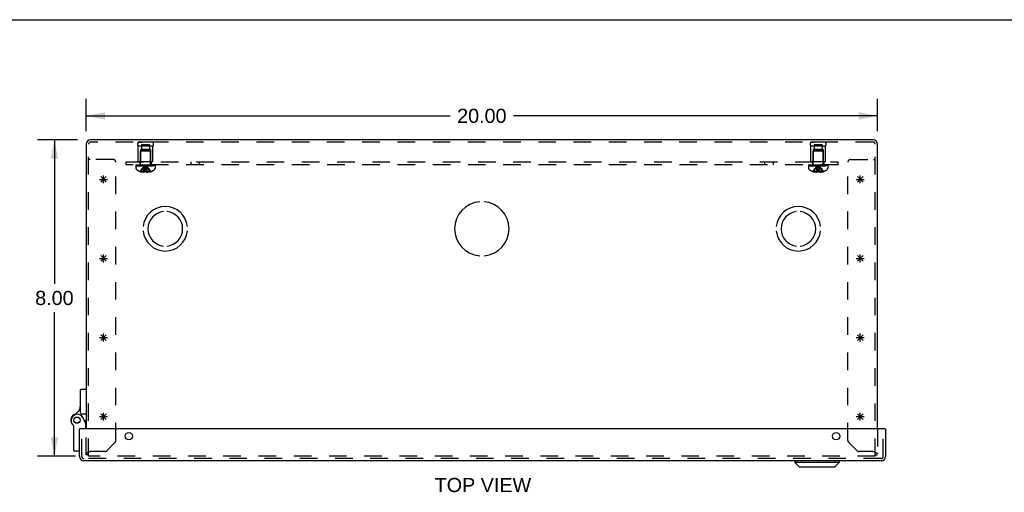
# Model space of a CAD drawing. Header units: inches. Extents: x 0 to 81, y 0 to 52.4.
# Tile 14 of 17: x 14.3 to 39.2, y 40.4 to 52.4. Entities that reach past the tile are written whole.
import ezdxf

# ---------------------------------------------------------------- set-up
doc = ezdxf.new("R2010")
doc.units = ezdxf.units.IN
doc.header["$LTSCALE"] = 4.452381
doc.header["$MEASUREMENT"] = 0
doc.linetypes.add('HIDDEN', pattern=[0.2, 0.1, -0.1])
doc.layers.get('0').update_dxf_attribs({"linetype": 'CONTINUOUS'})
for name, color, linetype in [('DEFAULT_2', 8, 'HIDDEN'), ('DIMENSIONS', 7, 'CONTINUOUS'), ('DOOR_ASSEMBLY', 7, 'CONTINUOUS'), ('OPEN', 7, 'CONTINUOUS'), ('SPOTWELDS', 7, 'CONTINUOUS'), ('SUBPANEL', 7, 'CONTINUOUS')]:
    doc.layers.add(name, color=color, linetype=linetype)
doc.styles.get("Standard").update_dxf_attribs({"font": 'arial.ttf'})
doc.dimstyles.new('DIMSTYLE_1', dxfattribs={"dimtxt": 0.357143, "dimasz": 0.47619, "dimexe": 0.09, "dimexo": 0.07, "dimgap": 0.0375, "dimtad": 0, "dimtih": 1, "dimtoh": 1, "dimzin": 4, "dimdsep": 46, "dimtxsty": 'Standard', "dimblk": '_FILLED', "dimblk1": '_FILLED', "dimblk2": '_FILLED', "dimcen": 0.09, "dimadec": 3, "dimazin": 1, "dimtfac": 1, "dimtdec": 3, "dimtofl": 0, "dimtmove": 0, "dimatfit": 3, "dimldrblk": '_FILLED', "dimfxl": 0, "dimtolj": 1, "dimtzin": 4, "dimarcsym": 0})

# ---------------------------------------------------------------- blocks, each defined once
blk = doc.blocks.new('_FILLED')
at = {"color": 0, "linetype": 'ByBlock'}
blk.add_solid([(0, 0), (-1, 0.2), (-1, -0.2)], dxfattribs=at)
blk = doc.blocks.new('*D1')
at = {"layer": 'DIMENSIONS', "color": 2, "linetype": 'Continuous'}
for p, q in [((15.97, 49.564), (15.97, 50.378)), ((35.97, 49.564), (35.97, 50.378)), ((15.97, 49.949), (25.167, 49.949)), ((35.97, 49.949), (26.773, 49.949))]:
    blk.add_line(p, q, dxfattribs=at)
at = {"layer": 'DIMENSIONS', "color": 2, "linetype": 'Continuous', "xscale": 0.4761904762, "yscale": 0.4761904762, "zscale": 0.4761904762, "rotation": 180}
blk.add_blockref('_FILLED', (15.97, 49.949), dxfattribs=at)
at = {"layer": 'DIMENSIONS', "color": 2, "linetype": 'Continuous', "xscale": 0.4761904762, "yscale": 0.4761904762, "zscale": 0.4761904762}
blk.add_blockref('_FILLED', (35.97, 49.949), dxfattribs=at)
at = {"layer": 'DIMENSIONS', "color": 2, "linetype": 'Continuous', "insert": (25.97, 50.128), "char_height": 0.3571, "width": 1.24801, "attachment_point": 2, "line_spacing_factor": 0.9}
blk.add_mtext('20.00', dxfattribs=at)
blk = doc.blocks.new('*D2')
at = {"layer": 'DIMENSIONS', "color": 2, "linetype": 'Continuous'}
for p, q in [((15.749, 49.343), (14.738, 49.343)), ((15.167, 49.343), (15.167, 45.7)), ((15.167, 41.343), (15.167, 44.986)), ((15.697, 41.343), (14.738, 41.343))]:
    blk.add_line(p, q, dxfattribs=at)
at = {"layer": 'DIMENSIONS', "color": 2, "linetype": 'Continuous', "xscale": 0.4761904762, "yscale": 0.4761904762, "zscale": 0.4761904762}
for p, rotation in [((15.167, 49.343), 90), ((15.167, 41.343), 270)]:
    blk.add_blockref('_FILLED', p, dxfattribs=dict(at, rotation=rotation))
at = {"layer": 'DIMENSIONS', "color": 2, "linetype": 'Continuous', "insert": (15.167, 45.522), "char_height": 0.3571, "width": 0.97053, "attachment_point": 2, "line_spacing_factor": 0.9}
blk.add_mtext('8.00', dxfattribs=at)

msp = doc.modelspace()

# ---------------------------------------------------------------- linework, layer by layer
at = {"color": 7, "linetype": 'Continuous'}
msp.add_line((0, 52.381), (80.952, 52.381), dxfattribs=at)
at = {"color": 3, "linetype": 'Continuous'}
for p, q in [((35.858, 49.343), (16.082, 49.343)), ((15.97, 49.231), (15.97, 42.034)), ((35.97, 42.034), (35.97, 49.231))]:
    msp.add_line(p, q, dxfattribs=at)
at = {"color": 40, "linetype": 'Continuous'}
for p, q in [((16.307, 42.343), (16.507, 42.343)), ((16.478, 42.272), (16.337, 42.414)), ((16.337, 42.272), (16.478, 42.414)), ((16.407, 42.243), (16.407, 42.443)), ((35.432, 42.343), (35.632, 42.343)), ((35.603, 42.272), (35.462, 42.414)), ((35.462, 42.272), (35.603, 42.414)), ((35.532, 42.243), (35.532, 42.443))]:
    msp.add_line(p, q, dxfattribs=at)
at = {"color": 3, "linetype": 'Continuous'}
for centre, start, end in [((16.082, 49.231), 90, 180), ((35.858, 49.231), 0, 90)]:
    msp.add_arc(centre, 0.112, start, end, dxfattribs=at)
at = {"layer": 'DEFAULT_2', "color": 8, "linetype": 'HIDDEN'}
for p, q in [((35.858, 49.283), (16.082, 49.283)), ((17.282, 49.283), (17.37, 49.283)), ((17.658, 49.283), (17.282, 49.283)), ((17.658, 49.283), (17.57, 49.283)), ((34.282, 49.283), (34.37, 49.283)), ((34.658, 49.283), (34.282, 49.283)), ((34.658, 49.283), (34.57, 49.283)), ((16.03, 41.343), (16.03, 49.231)), ((17.282, 48.783), (17.282, 49.183)), ((17.658, 49.183), (17.282, 49.183)), ((17.345, 49.095), (17.345, 48.783)), ((17.595, 49.095), (17.345, 49.095)), ((17.356, 49.063), (17.346, 49.053)), ((17.346, 48.725), (17.346, 49.053)), ((17.594, 49.053), (17.346, 49.053)), ((17.584, 49.063), (17.356, 49.063)), ((17.368, 49.22), (17.368, 49.095)), ((17.571, 49.22), (17.368, 49.22)), ((17.571, 49.22), (17.571, 49.095)), ((17.584, 49.063), (17.594, 49.053)), ((17.594, 48.725), (17.594, 49.053)), ((17.595, 49.095), (17.595, 48.783)), ((17.658, 48.783), (17.658, 49.183)), ((34.658, 49.183), (34.282, 49.183)), ((34.282, 48.783), (34.282, 49.183)), ((34.595, 49.095), (34.345, 49.095)), ((34.345, 49.095), (34.345, 48.783)), ((34.356, 49.063), (34.346, 49.053)), ((34.594, 49.053), (34.346, 49.053)), ((34.346, 48.725), (34.346, 49.053)), ((34.584, 49.063), (34.356, 49.063)), ((34.571, 49.22), (34.368, 49.22)), ((34.368, 49.22), (34.368, 49.095)), ((34.571, 49.22), (34.571, 49.095)), ((34.584, 49.063), (34.594, 49.053)), ((34.594, 48.725), (34.594, 49.053)), ((34.595, 49.095), (34.595, 48.783)), ((34.658, 48.783), (34.658, 49.183)), ((35.91, 41.343), (35.91, 49.231)), ((16.07, 48.843), (16.03, 48.843)), ((16.657, 48.843), (16.07, 48.843)), ((16.72, 41.739), (16.72, 48.78)), ((17.658, 48.783), (17.282, 48.783)), ((34.658, 48.783), (34.282, 48.783)), ((35.22, 41.739), (35.22, 48.78)), ((35.283, 48.843), (35.87, 48.843)), ((35.87, 48.843), (35.91, 48.843)), ((17.224, 48.708), (17.224, 48.693)), ((17.224, 48.708), (17.716, 48.708)), ((17.716, 48.693), (17.224, 48.693)), ((17.224, 48.688), (17.224, 48.627)), ((17.224, 48.688), (17.716, 48.688)), ((17.232, 48.693), (17.232, 48.708)), ((17.25, 48.708), (17.25, 48.693)), ((17.271, 48.708), (17.271, 48.693)), ((17.277, 48.693), (17.277, 48.708)), ((17.282, 48.708), (17.282, 48.693)), ((17.302, 48.708), (17.302, 48.693)), ((17.312, 48.708), (17.312, 48.693)), ((17.33, 48.542), (17.329, 48.542)), ((17.33, 48.708), (17.33, 48.693)), ((17.33, 48.542), (17.331, 48.542)), ((17.452, 48.542), (17.331, 48.542)), ((17.353, 48.693), (17.353, 48.708)), ((17.364, 48.708), (17.364, 48.693)), ((17.365, 48.542), (17.365, 48.529)), ((17.399, 48.708), (17.399, 48.693)), ((17.403, 48.708), (17.403, 48.693)), ((17.42, 48.542), (17.42, 48.52)), ((17.452, 48.542), (17.455, 48.571)), ((17.452, 48.542), (17.452, 48.529)), ((17.452, 48.542), (17.452, 48.542)), ((17.455, 48.571), (17.457, 48.599)), ((17.473, 48.678), (17.47, 48.703)), ((17.473, 48.678), (17.47, 48.703)), ((17.488, 48.542), (17.488, 48.542)), ((17.488, 48.542), (17.488, 48.529)), ((17.609, 48.542), (17.488, 48.542)), ((17.52, 48.542), (17.52, 48.52)), ((17.537, 48.708), (17.537, 48.693)), ((17.541, 48.693), (17.541, 48.708)), ((17.574, 48.542), (17.574, 48.529)), ((17.576, 48.708), (17.576, 48.693)), ((17.587, 48.708), (17.587, 48.693)), ((17.61, 48.542), (17.609, 48.542)), ((17.61, 48.708), (17.61, 48.693)), ((17.61, 48.542), (17.61, 48.542)), ((17.628, 48.693), (17.628, 48.708)), ((17.638, 48.708), (17.638, 48.693)), ((17.658, 48.708), (17.658, 48.693)), ((17.663, 48.708), (17.663, 48.693)), ((17.669, 48.708), (17.669, 48.693)), ((17.69, 48.693), (17.69, 48.708)), ((17.708, 48.708), (17.708, 48.693)), ((17.716, 48.693), (17.716, 48.708)), ((17.716, 48.688), (17.716, 48.627)), ((34.224, 48.708), (34.716, 48.708)), ((34.224, 48.708), (34.224, 48.693)), ((34.716, 48.693), (34.224, 48.693)), ((34.224, 48.688), (34.716, 48.688)), ((34.224, 48.688), (34.224, 48.627)), ((34.232, 48.693), (34.232, 48.708)), ((34.25, 48.708), (34.25, 48.693)), ((34.271, 48.708), (34.271, 48.693)), ((34.277, 48.693), (34.277, 48.708)), ((34.282, 48.708), (34.282, 48.693)), ((34.302, 48.708), (34.302, 48.693)), ((34.312, 48.708), (34.312, 48.693)), ((34.33, 48.542), (34.329, 48.542)), ((34.33, 48.708), (34.33, 48.693)), ((34.331, 48.542), (34.33, 48.542)), ((34.452, 48.542), (34.331, 48.542)), ((34.353, 48.693), (34.353, 48.708)), ((34.364, 48.708), (34.364, 48.693)), ((34.365, 48.542), (34.365, 48.529)), ((34.399, 48.708), (34.399, 48.693)), ((34.403, 48.708), (34.403, 48.693)), ((34.42, 48.542), (34.42, 48.52)), ((34.452, 48.542), (34.455, 48.571)), ((34.452, 48.542), (34.458, 48.542)), ((34.452, 48.542), (34.452, 48.529)), ((34.452, 48.542), (34.452, 48.542)), ((34.455, 48.571), (34.457, 48.599)), ((34.473, 48.678), (34.47, 48.703)), ((34.473, 48.678), (34.47, 48.703)), ((34.47, 48.542), (34.476, 48.542)), ((34.482, 48.542), (34.476, 48.542)), ((34.482, 48.542), (34.488, 48.542)), ((34.609, 48.542), (34.488, 48.542)), ((34.488, 48.542), (34.488, 48.542)), ((34.488, 48.542), (34.488, 48.529)), ((34.52, 48.542), (34.52, 48.52)), ((34.537, 48.708), (34.537, 48.693)), ((34.541, 48.693), (34.541, 48.708)), ((34.574, 48.542), (34.574, 48.529)), ((34.576, 48.708), (34.576, 48.693)), ((34.587, 48.708), (34.587, 48.693)), ((34.61, 48.542), (34.609, 48.542)), ((34.61, 48.708), (34.61, 48.693)), ((34.61, 48.542), (34.61, 48.542)), ((34.628, 48.693), (34.628, 48.708)), ((34.638, 48.708), (34.638, 48.693)), ((34.658, 48.708), (34.658, 48.693)), ((34.663, 48.708), (34.663, 48.693)), ((34.669, 48.708), (34.669, 48.693)), ((34.69, 48.693), (34.69, 48.708)), ((34.708, 48.708), (34.708, 48.693)), ((34.716, 48.693), (34.716, 48.708)), ((34.716, 48.688), (34.716, 48.627)), ((15.97, 41.373), (15.97, 42.034)), ((35.97, 42.034), (35.97, 41.373)), ((16.488, 41.481), (16.702, 41.694)), ((35.238, 41.694), (35.452, 41.481)), ((16.03, 41.373), (15.97, 41.373)), ((35.91, 41.343), (16.03, 41.343)), ((16.444, 41.463), (16.082, 41.463)), ((35.858, 41.463), (35.496, 41.463)), ((35.91, 41.373), (35.97, 41.373))]:
    msp.add_line(p, q, dxfattribs=at)
for points in [[(17.33, 48.542), (17.349, 48.571), (17.371, 48.599), (17.393, 48.627), (17.417, 48.653), (17.443, 48.678), (17.47, 48.703)], [(17.365, 48.542), (17.38, 48.571), (17.396, 48.599), (17.413, 48.626), (17.431, 48.653), (17.45, 48.678), (17.47, 48.703)], [(17.42, 48.52), (17.415, 48.52), (17.41, 48.521), (17.405, 48.522), (17.4, 48.522), (17.394, 48.523), (17.389, 48.524), (17.383, 48.525), (17.378, 48.526), (17.372, 48.528), (17.365, 48.529)], [(17.42, 48.542), (17.427, 48.571), (17.435, 48.599), (17.443, 48.626), (17.451, 48.653), (17.46, 48.678), (17.47, 48.703)], [(17.452, 48.529), (17.448, 48.527), (17.444, 48.526), (17.44, 48.524), (17.436, 48.523), (17.432, 48.522), (17.428, 48.521), (17.424, 48.521), (17.42, 48.52)], [(17.488, 48.542), (17.482, 48.542), (17.476, 48.542), (17.47, 48.542), (17.464, 48.542), (17.458, 48.542), (17.452, 48.542)], [(17.457, 48.599), (17.46, 48.627), (17.463, 48.653), (17.467, 48.678), (17.47, 48.703)], [(17.46, 48.626), (17.463, 48.653), (17.467, 48.678), (17.47, 48.703)], [(17.52, 48.542), (17.513, 48.571), (17.505, 48.599), (17.497, 48.626), (17.489, 48.653), (17.48, 48.678), (17.47, 48.703)], [(17.574, 48.542), (17.56, 48.571), (17.544, 48.599), (17.527, 48.626), (17.509, 48.653), (17.49, 48.678), (17.47, 48.703)], [(17.61, 48.542), (17.591, 48.571), (17.569, 48.599), (17.547, 48.627), (17.523, 48.653), (17.497, 48.678), (17.47, 48.703)], [(17.488, 48.542), (17.485, 48.571), (17.483, 48.599), (17.48, 48.626), (17.477, 48.653), (17.473, 48.678)], [(17.488, 48.542), (17.485, 48.571), (17.483, 48.599), (17.48, 48.627), (17.477, 48.653)], [(17.488, 48.529), (17.492, 48.527), (17.496, 48.526), (17.5, 48.524)], [(17.574, 48.529), (17.568, 48.528), (17.562, 48.526), (17.557, 48.525), (17.551, 48.524), (17.546, 48.523), (17.54, 48.522), (17.535, 48.522), (17.53, 48.521), (17.525, 48.52), (17.52, 48.52)], [(34.33, 48.542), (34.349, 48.571), (34.371, 48.599), (34.393, 48.627), (34.417, 48.653), (34.443, 48.678), (34.47, 48.703)], [(34.365, 48.542), (34.38, 48.571), (34.396, 48.599), (34.413, 48.626), (34.431, 48.653), (34.45, 48.678), (34.47, 48.703)], [(34.42, 48.52), (34.415, 48.52), (34.41, 48.521), (34.405, 48.522), (34.4, 48.522), (34.394, 48.523), (34.389, 48.524), (34.383, 48.525), (34.378, 48.526), (34.372, 48.528), (34.365, 48.529)], [(34.42, 48.542), (34.427, 48.571), (34.435, 48.599), (34.443, 48.626), (34.451, 48.653), (34.46, 48.678), (34.47, 48.703)], [(34.452, 48.529), (34.448, 48.527), (34.444, 48.526), (34.44, 48.524), (34.436, 48.523), (34.432, 48.522), (34.428, 48.521), (34.424, 48.521), (34.42, 48.52)], [(34.457, 48.599), (34.46, 48.627), (34.463, 48.653), (34.467, 48.678), (34.47, 48.703)], [(34.47, 48.542), (34.464, 48.542), (34.458, 48.542)], [(34.46, 48.626), (34.463, 48.653), (34.467, 48.678), (34.47, 48.703)], [(34.61, 48.542), (34.591, 48.571), (34.569, 48.599), (34.547, 48.627), (34.523, 48.653), (34.497, 48.678), (34.47, 48.703)], [(34.574, 48.542), (34.56, 48.571), (34.544, 48.599), (34.527, 48.626), (34.509, 48.653), (34.49, 48.678), (34.47, 48.703)], [(34.52, 48.542), (34.513, 48.571), (34.505, 48.599), (34.497, 48.626), (34.489, 48.653), (34.48, 48.678), (34.47, 48.703)], [(34.488, 48.542), (34.485, 48.571), (34.483, 48.599), (34.48, 48.626), (34.477, 48.653), (34.473, 48.678)], [(34.488, 48.542), (34.485, 48.571), (34.483, 48.599), (34.48, 48.627), (34.477, 48.653)], [(34.52, 48.52), (34.516, 48.521), (34.512, 48.521), (34.508, 48.522), (34.504, 48.523), (34.5, 48.524), (34.496, 48.526), (34.492, 48.527), (34.488, 48.529)], [(34.574, 48.529), (34.568, 48.528), (34.562, 48.526), (34.557, 48.525), (34.551, 48.524), (34.546, 48.523), (34.54, 48.522), (34.535, 48.522), (34.53, 48.521), (34.525, 48.52), (34.52, 48.52)], [(17.52, 48.52), (17.516, 48.521), (17.512, 48.521), (17.508, 48.522), (17.504, 48.523), (17.5, 48.524)], [(16.082, 41.463), (16.067, 41.458), (16.053, 41.453), (16.039, 41.448), (16.026, 41.443), (16.014, 41.438), (16.003, 41.433), (15.993, 41.428), (15.985, 41.423), (15.979, 41.418), (15.974, 41.413), (15.971, 41.408), (15.97, 41.403)], [(35.858, 41.463), (35.873, 41.458), (35.887, 41.453), (35.901, 41.448), (35.914, 41.443), (35.926, 41.438), (35.937, 41.433), (35.947, 41.428), (35.955, 41.423), (35.961, 41.418), (35.966, 41.413), (35.969, 41.408), (35.97, 41.403)]]:
    msp.add_lwpolyline(points, dxfattribs=at)
for centre, radius, start, end in [((16.082, 49.231), 0.052, 90, 180), ((17.369, 49.233), 0.1, 150.0508, 209.9492), ((17.571, 49.233), 0.1, 330.0508, 29.9492), ((34.369, 49.233), 0.1, 150.0508, 209.9492), ((34.571, 49.233), 0.1, 330.0508, 29.9492), ((35.858, 49.231), 0.052, 0, 90), ((16.657, 48.78), 0.063, 0, 90), ((35.283, 48.78), 0.063, 90, 180), ((17.259, 48.627), 0.035, 180, 229.0666), ((17.47, 48.87), 0.357, 229.0666, 246.8273), ((17.309, 48.725), 0.0372, 270, 300.0497), ((17.47, 48.87), 0.357, 246.9983, 252.9593), ((17.309, 48.725), 0.0372, 332.4601, 360), ((17.47, 48.87), 0.357, 287.0407, 293.0017), ((17.631, 48.725), 0.0372, 180, 207.5399), ((17.47, 48.87), 0.357, 293.1727, 310.9334), ((17.631, 48.725), 0.0372, 239.9503, 270), ((17.681, 48.627), 0.035, 310.9334, 360), ((34.259, 48.627), 0.035, 180, 229.0666), ((34.47, 48.87), 0.357, 229.0666, 246.8273), ((34.309, 48.725), 0.0372, 270, 300.0497), ((34.47, 48.87), 0.357, 246.9983, 252.9593), ((34.309, 48.725), 0.0372, 332.4601, 360), ((34.47, 48.87), 0.357, 287.0407, 293.0017), ((34.631, 48.725), 0.0372, 180, 207.5399), ((34.47, 48.87), 0.357, 293.1727, 310.9334), ((34.631, 48.725), 0.0372, 239.9503, 270), ((34.681, 48.627), 0.035, 310.9334, 360), ((16.657, 41.739), 0.063, 315, 360), ((35.283, 41.739), 0.063, 180, 225), ((16.444, 41.526), 0.063, 270, 315), ((35.496, 41.526), 0.063, 225, 270)]:
    msp.add_arc(centre, radius, start, end, dxfattribs=at)
at = {"layer": 'DOOR_ASSEMBLY', "color": 7, "linetype": 'Continuous'}
for p, q in [((15.825, 42.436), (15.825, 43.017)), ((15.845, 43.037), (15.97, 43.037)), ((15.845, 42.416), (15.97, 42.416)), ((15.96, 42.17), (15.89, 42.312)), ((15.655, 41.49), (15.655, 42.1)), ((15.97, 42.254), (15.935, 42.221)), ((15.946, 42.199), (15.97, 42.199)), ((15.96, 42.034), (15.96, 42.17)), ((15.815, 42.034), (15.8, 42.034)), ((36.16, 42.034), (36.175, 42.034)), ((15.8, 41.47), (15.675, 41.47)), ((33.879, 41.224), (33.879, 41.186)), ((35.004, 41.186), (33.879, 41.186)), ((33.997, 41.068), (33.879, 41.186)), ((34.886, 41.068), (33.997, 41.068)), ((34.886, 41.068), (35.004, 41.186)), ((35.004, 41.224), (35.004, 41.186))]:
    msp.add_line(p, q, dxfattribs=at)
at = {"layer": 'DOOR_ASSEMBLY', "color": 3, "linetype": 'Continuous'}
for p, q in [((15.8, 41.336), (15.8, 42.034)), ((36.16, 42.034), (15.815, 42.034)), ((36.175, 42.034), (36.175, 41.336)), ((36.063, 41.224), (15.912, 41.224))]:
    msp.add_line(p, q, dxfattribs=at)
at = {"layer": 'DOOR_ASSEMBLY', "color": 8, "linetype": 'HIDDEN'}
for p, q in [((15.86, 41.336), (15.86, 42.034)), ((36.115, 41.336), (36.115, 42.034)), ((36.063, 41.284), (15.912, 41.284))]:
    msp.add_line(p, q, dxfattribs=at)
at = {"layer": 'DOOR_ASSEMBLY', "color": 7, "linetype": 'Continuous'}
for points in [[(15.946, 42.167), (15.943, 42.166), (15.94, 42.166)], [(15.96, 42.17), (15.96, 42.17), (15.946, 42.167)]]:
    msp.add_lwpolyline(points, dxfattribs=at)
for radius in [0.079, 0.078]:
    msp.add_circle((15.74, 42.254), radius, dxfattribs=at)
at = {"layer": 'DOOR_ASSEMBLY', "color": 3, "linetype": 'Continuous'}
for centre in [(17.05, 41.847), (34.925, 41.847)]:
    msp.add_circle(centre, 0.0938, dxfattribs=at)
at = {"layer": 'DOOR_ASSEMBLY', "color": 7, "linetype": 'Continuous'}
for centre, radius, start, end in [((15.845, 43.017), 0.02, 90, 180), ((15.575, 42.626), 0.25, 293.8265, 360), ((15.74, 42.254), 0.158, 113.8265, 201.112), ((15.747, 42.242), 0.16, 26.148, 231.7894), ((15.845, 42.436), 0.02, 180, 270), ((15.635, 42.1), 0.02, 0, 51.7894), ((15.675, 41.49), 0.02, 180, 270)]:
    msp.add_arc(centre, radius, start, end, dxfattribs=at)
at = {"layer": 'DOOR_ASSEMBLY', "color": 3, "linetype": 'Continuous'}
for centre, start, end in [((15.912, 41.336), 180, 270), ((36.063, 41.336), 270, 360)]:
    msp.add_arc(centre, 0.112, start, end, dxfattribs=at)
at = {"layer": 'DOOR_ASSEMBLY', "color": 8, "linetype": 'HIDDEN'}
for centre, start, end in [((15.912, 41.336), 180, 270), ((36.063, 41.336), 270, 360)]:
    msp.add_arc(centre, 0.052, start, end, dxfattribs=at)
at = {"layer": 'OPEN', "color": 40, "linetype": 'Continuous'}
for centre, radius, start, end in [((25.97, 47.093), 0.688, 94.5886, 265.4114), ((25.97, 47.093), 0.688, 274.5886, 85.4114), ((17.97, 47.093), 0.562, 5.6112, 174.3888), ((33.97, 47.093), 0.562, 5.6112, 174.3888), ((17.97, 47.093), 0.438, 95.9037, 264.0963), ((17.97, 47.093), 0.438, 275.9037, 84.0963), ((33.97, 47.093), 0.438, 95.9037, 264.0963), ((33.97, 47.093), 0.438, 275.9037, 84.0963), ((17.97, 47.093), 0.562, 185.6112, 354.3888), ((33.97, 47.093), 0.562, 185.6112, 354.3888)]:
    msp.add_arc(centre, radius, start, end, dxfattribs=at)
at = {"layer": 'SPOTWELDS', "color": 40, "linetype": 'Continuous'}
for p, q in [((16.307, 48.343), (16.507, 48.343)), ((16.337, 48.272), (16.478, 48.414)), ((16.478, 48.272), (16.337, 48.414)), ((16.407, 48.243), (16.407, 48.443)), ((35.432, 48.343), (35.632, 48.343)), ((35.462, 48.272), (35.603, 48.414)), ((35.603, 48.272), (35.462, 48.414)), ((35.532, 48.243), (35.532, 48.443)), ((16.307, 46.343), (16.507, 46.343)), ((16.337, 46.272), (16.478, 46.414)), ((16.478, 46.272), (16.337, 46.414)), ((16.407, 46.243), (16.407, 46.443)), ((35.432, 46.343), (35.632, 46.343)), ((35.462, 46.272), (35.603, 46.414)), ((35.603, 46.272), (35.462, 46.414)), ((35.532, 46.243), (35.532, 46.443)), ((16.307, 44.343), (16.507, 44.343)), ((16.478, 44.272), (16.337, 44.414)), ((16.337, 44.272), (16.478, 44.414)), ((16.407, 44.243), (16.407, 44.443)), ((35.432, 44.343), (35.632, 44.343)), ((35.603, 44.272), (35.462, 44.414)), ((35.462, 44.272), (35.603, 44.414)), ((35.532, 44.243), (35.532, 44.443))]:
    msp.add_line(p, q, dxfattribs=at)
at = {"layer": 'SUBPANEL', "color": 8, "linetype": 'HIDDEN'}
for p, q in [((16.97, 48.783), (16.97, 48.708)), ((16.97, 48.783), (34.97, 48.783)), ((17.329, 48.783), (17.329, 48.708)), ((17.61, 48.783), (17.61, 48.708)), ((18.611, 48.783), (18.611, 48.708)), ((18.829, 48.783), (18.829, 48.708)), ((33.111, 48.783), (33.111, 48.708)), ((33.329, 48.783), (33.329, 48.708)), ((34.329, 48.783), (34.329, 48.708)), ((34.61, 48.783), (34.61, 48.708)), ((34.97, 48.783), (34.97, 48.708)), ((34.97, 48.708), (16.97, 48.708))]:
    msp.add_line(p, q, dxfattribs=at)

# ---------------------------------------------------------------- texts
at = {"layer": 'DIMENSIONS', "color": 2, "linetype": 'Continuous', "insert": (25.997, 40.792), "char_height": 0.3571, "width": 2.43362, "attachment_point": 2, "line_spacing_factor": 0.9}
msp.add_mtext('TOP VIEW', dxfattribs=at)

# ---------------------------------------------------------------- dimensions: what is measured, and where the dimension line sits
at = {"layer": 'DIMENSIONS', "color": 2, "linetype": 'Continuous'}
dim = msp.add_linear_dim(base=(35.97, 49.949), p1=(15.97, 50.448), p2=(35.97, 50.448), dimstyle='DIMSTYLE_1', dxfattribs=at)
dim.commit()
dim.dimension.update_dxf_attribs({"geometry": '*D1', "text_midpoint": (25.965, 49.947), "dimtype": 160})
dim = msp.add_linear_dim(base=(15.167, 41.343), p1=(15.819, 49.343), p2=(15.767, 41.343), angle=270, dimstyle='DIMSTYLE_1', dxfattribs=at)
dim.commit()
dim.dimension.update_dxf_attribs({"geometry": '*D2', "text_midpoint": (15.165, 45.341), "dimtype": 160})

doc.saveas('drawing.dxf')
